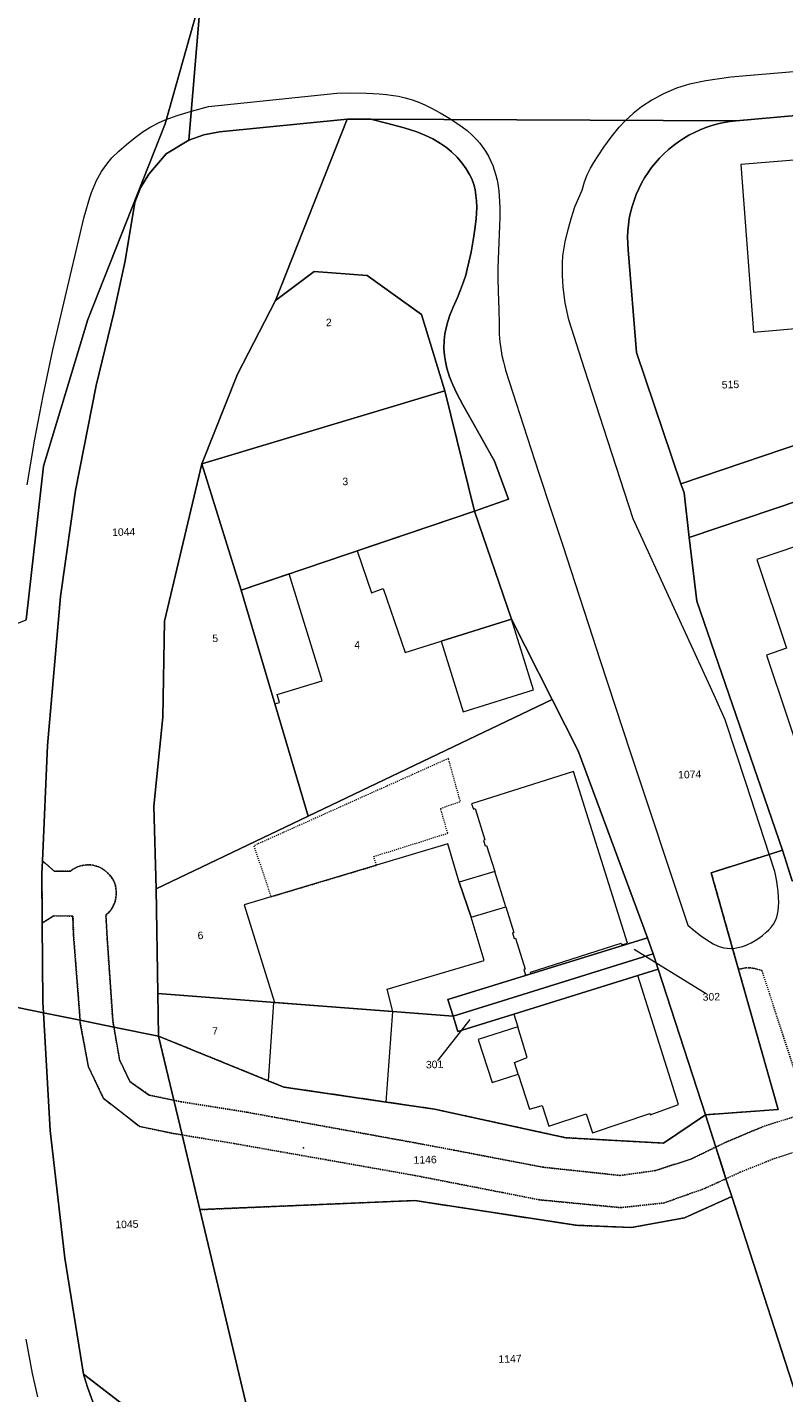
# Model space of a CAD drawing. Header units: millimetres. Extents: x -191 to 81095, y -508122 to 28741.
# Tile 150 of 251: x 4180 to 4250, y 10093 to 10221. Entities that reach past the tile are written whole.
import ezdxf

# ---------------------------------------------------------------- set-up
doc = ezdxf.new("R2010")
doc.units = ezdxf.units.MM
for name, pattern in [('VE22-087 DB - VST Hervest-Dorsten ALK VA2736$0$1', [0]), ('VE22-087 DB - VST Hervest-Dorsten ALK VA2736$0$2', [0.16, 0.06, -0.1]), ('VE22-087 DB - VST Hervest-Dorsten ALK VA2736$0$3', [0.26, 0.11, -0.15])]:
    doc.linetypes.add(name, pattern=pattern)
doc.layers.get('0').update_dxf_attribs({"color": 251})
for name, color, linetype, lineweight in [('VE22-087 DB - VST Hervest-Dorsten ALK VA2736$0$AX_Bauteil', 7, 'VE22-087 DB - VST Hervest-Dorsten ALK VA2736$0$1', 18), ('VE22-087 DB - VST Hervest-Dorsten ALK VA2736$0$AX_Flurstueck', 9, 'VE22-087 DB - VST Hervest-Dorsten ALK VA2736$0$1', 18), ('VE22-087 DB - VST Hervest-Dorsten ALK VA2736$0$AX_Gebaeude', 7, 'VE22-087 DB - VST Hervest-Dorsten ALK VA2736$0$1', 18), ('VE22-087 DB - VST Hervest-Dorsten ALK VA2736$0$AX_IndustrieUndGewerbeflaeche', 7, 'VE22-087 DB - VST Hervest-Dorsten ALK VA2736$0$1', 18), ('VE22-087 DB - VST Hervest-Dorsten ALK VA2736$0$AX_SonstigesBauwerkOderSonstigeEinrichtung', 7, 'VE22-087 DB - VST Hervest-Dorsten ALK VA2736$0$1', 18), ('VE22-087 DB - VST Hervest-Dorsten ALK VA2736$0$AX_SportFreizeitUndErholungsflaeche', 7, 'VE22-087 DB - VST Hervest-Dorsten ALK VA2736$0$1', 18), ('VE22-087 DB - VST Hervest-Dorsten ALK VA2736$0$AX_Strassenverkehr', 7, 'VE22-087 DB - VST Hervest-Dorsten ALK VA2736$0$1', 18), ('VE22-087 DB - VST Hervest-Dorsten ALK VA2736$0$AX_Strassenverkehrsanlage', 7, 'VE22-087 DB - VST Hervest-Dorsten ALK VA2736$0$1', 18), ('VE22-087 DB - VST Hervest-Dorsten ALK VA2736$0$AX_Weg', 7, 'VE22-087 DB - VST Hervest-Dorsten ALK VA2736$0$1', 18), ('VE22-087 DB - VST Hervest-Dorsten ALK VA2736$0$AX_Wohnbauflaeche', 7, 'VE22-087 DB - VST Hervest-Dorsten ALK VA2736$0$1', 18)]:
    doc.layers.add(name, color=color, linetype=linetype, lineweight=lineweight)
doc.layers.add('XREF ALK Kataster', color=251, linetype='Continuous')
doc.styles.add('VE22-087 DB - VST Hervest-Dorsten ALK VA2736$0$0', font='arial.ttf')

# ---------------------------------------------------------------- blocks, each defined once
blk = doc.blocks.new('VE22-087 DB - VST Hervest-Dorsten ALK VA2736$0$99')
at = {"color": 0}
blk.add_point((0, 0), dxfattribs=at)
blk = doc.blocks.new('VE22-087 DB - VST Hervest-Dorsten ALK VA2736')
at = {"layer": 'VE22-087 DB - VST Hervest-Dorsten ALK VA2736$0$AX_Bauteil', "color": 7, "linetype": 'VE22-087 DB - VST Hervest-Dorsten ALK VA2736$0$1', "lineweight": 13, "ltscale": 0.5}
for points in [[(4223.43, 10142.04, 0), (4220.11, 10141.04, 0), (4221.23, 10137.76, 0), (4224.46, 10138.73, 0)], [(4225.59, 10127.48, 0), (4221.87, 10126.32, 0), (4223.18, 10122.28, 0), (4225.63, 10123.05, 0), (4225.28, 10124.15, 0), (4226.48, 10124.63, 0)]]:
    blk.add_polyline3d(points, close=True, dxfattribs=at)
at = {"layer": 'VE22-087 DB - VST Hervest-Dorsten ALK VA2736$0$AX_Flurstueck', "linetype": 'VE22-087 DB - VST Hervest-Dorsten ALK VA2736$0$1', "lineweight": 13, "ltscale": 0.5}
for points in [[(4269.38, 10229.6, 0), (4247.37, 10227.9, 0), (4243.03, 10227.77, 0), (4238.7, 10227.89, 0), (4223.73, 10229.13, 0), (4216.45, 10229.73, 0), (4207.83, 10230.48, 0), (4202.87, 10231.14, 0), (4198.48, 10232.08, 0), (4197.6, 10232.52, 0), (4197.23, 10228.54, 0), (4195.92, 10223.88, 0), (4194.8, 10210.48, 0), (4196.19, 10210.97, 0), (4197.67, 10211.24, 0), (4209.61, 10212.43, 0), (4211.82, 10212.42, 0), (4246.03, 10212.28, 0), (4251.61, 10212.77, 0)], [(4195.6, 10222.72, 0), (4192.58, 10211.99, 0), (4185.34, 10193.69, 0), (4181.19, 10179.97, 0), (4179.57, 10165.57, 0)], [(4175.08, 10130.05, 0), (4181.17, 10128.81, 0), (4181.11, 10129.81, 0), (4181.07, 10137.18, 0), (4181.03, 10141.83, 0), (4181.09, 10143.01, 0), (4181.55, 10153.83, 0), (4182.79, 10167.77, 0), (4184.19, 10177.68, 0), (4186.11, 10187.51, 0), (4187.77, 10194.31, 0), (4188.82, 10199.19, 0), (4189.75, 10204.63, 0), (4190.27, 10206.02, 0), (4191.06, 10207.3, 0), (4192.67, 10209.18, 0), (4194.8, 10210.48, 0), (4195.92, 10223.88, 0)], [(4251.61, 10212.77, 0), (4246.03, 10212.28, 0), (4245.45, 10212.22, 0), (4244.88, 10212.12, 0), (4244.31, 10211.99, 0), (4243.75, 10211.84, 0), (4243.2, 10211.65, 0), (4242.66, 10211.44, 0), (4242.13, 10211.2, 0), (4241.61, 10210.93, 0), (4241.11, 10210.63, 0), (4240.63, 10210.31, 0), (4240.16, 10209.97, 0), (4239.71, 10209.6, 0), (4239.28, 10209.21, 0), (4238.87, 10208.79, 0), (4238.49, 10208.36, 0), (4238.12, 10207.9, 0), (4237.78, 10207.43, 0), (4237.46, 10206.94, 0), (4237.17, 10206.43, 0), (4236.91, 10205.91, 0), (4236.68, 10205.37, 0), (4236.47, 10204.83, 0), (4236.29, 10204.27, 0), (4236.15, 10203.7, 0), (4236.03, 10203.13, 0), (4235.95, 10202.55, 0), (4235.89, 10201.97, 0), (4235.87, 10201.39, 0), (4235.88, 10200.8, 0), (4235.92, 10200.22, 0), (4236.7, 10190.61, 0), (4240.86, 10178.32, 0), (4262.04, 10185.47, 0)], [(4272.99, 10077.33, 0), (4261.43, 10113, 0), (4260.45, 10116.03, 0), (4259.43, 10119.17, 0), (4258.51, 10122.03, 0), (4252.82, 10139.61, 0), (4252.3, 10141.21, 0), (4251.29, 10141.16, 0), (4250.37, 10144.02, 0), (4249.13, 10143.62, 0), (4243.7, 10141.91, 0), (4245.7, 10134.83, 0), (4246.25, 10132.87, 0), (4249.96, 10119.74, 0), (4243.15, 10119.25, 0), (4244.13, 10116.24, 0), (4245.08, 10113.28, 0), (4245.62, 10111.62, 0), (4254.98, 10082.67, 0)], [(4236.47, 10134.76, 0), (4243.71, 10130.3, 0)], [(4221.09, 10128.19, 0), (4217.8, 10123.97, 0)]]:
    blk.add_polyline3d(points, dxfattribs=at)
for points in [[(4172.42, 10223.37, 0), (4172.05, 10220.15, 0), (4168.89, 10218.37, 0), (4161.48, 10146.29, 0), (4163.08, 10158.94, 0), (4165.61, 10159.96, 0), (4179.57, 10165.57, 0), (4181.19, 10179.97, 0), (4185.34, 10193.69, 0), (4192.58, 10211.99, 0), (4195.6, 10222.72, 0), (4173.43, 10236.56, 0), (4172.58, 10237.08, 0), (4169.55, 10239.09, 0), (4169.76, 10225.73, 0)], [(4181.03, 10141.83, 0), (4181.07, 10137.18, 0), (4181.11, 10129.81, 0), (4181.17, 10128.81, 0), (4184.62, 10128.11, 0), (4187.77, 10127.47, 0), (4191.95, 10126.62, 0), (4191.89, 10130.62, 0), (4191.73, 10140.4, 0), (4191.52, 10148.14, 0), (4192.37, 10156.46, 0), (4192.5, 10165.44, 0), (4196.01, 10180.18, 0), (4199.35, 10188.56, 0), (4202.91, 10195.46, 0), (4209.61, 10212.43, 0), (4197.67, 10211.24, 0), (4196.19, 10210.97, 0), (4194.8, 10210.48, 0), (4192.67, 10209.18, 0), (4191.06, 10207.3, 0), (4190.27, 10206.02, 0), (4189.75, 10204.63, 0), (4188.82, 10199.19, 0), (4187.77, 10194.31, 0), (4186.11, 10187.51, 0), (4184.19, 10177.68, 0), (4182.79, 10167.77, 0), (4181.55, 10153.83, 0), (4181.09, 10143.01, 0)], [(4231.23, 10153.33, 0), (4237.72, 10135.82, 0), (4238.27, 10134.33, 0), (4238.74, 10132.88, 0), (4243.15, 10119.25, 0), (4249.96, 10119.74, 0), (4246.25, 10132.87, 0), (4245.7, 10134.83, 0), (4243.7, 10141.91, 0), (4249.13, 10143.62, 0), (4250.37, 10144.02, 0), (4242.35, 10167.34, 0), (4241.64, 10173.29, 0), (4241.15, 10177.46, 0), (4240.86, 10178.32, 0), (4236.7, 10190.61, 0), (4235.92, 10200.22, 0), (4235.88, 10200.8, 0), (4235.87, 10201.39, 0), (4235.89, 10201.97, 0), (4235.95, 10202.55, 0), (4236.03, 10203.13, 0), (4236.15, 10203.7, 0), (4236.29, 10204.27, 0), (4236.47, 10204.83, 0), (4236.68, 10205.37, 0), (4236.91, 10205.91, 0), (4237.17, 10206.43, 0), (4237.46, 10206.94, 0), (4237.78, 10207.43, 0), (4238.12, 10207.9, 0), (4238.49, 10208.36, 0), (4238.87, 10208.79, 0), (4239.28, 10209.21, 0), (4239.71, 10209.6, 0), (4240.16, 10209.97, 0), (4240.63, 10210.31, 0), (4241.11, 10210.63, 0), (4241.61, 10210.93, 0), (4242.13, 10211.2, 0), (4242.66, 10211.44, 0), (4243.2, 10211.65, 0), (4243.75, 10211.84, 0), (4244.31, 10211.99, 0), (4244.88, 10212.12, 0), (4245.45, 10212.22, 0), (4246.03, 10212.28, 0), (4211.82, 10212.42, 0), (4209.61, 10212.43, 0), (4202.91, 10195.46, 0), (4206.51, 10198.17, 0), (4211.5, 10197.79, 0), (4216.57, 10194.15, 0), (4218.76, 10187.01, 0), (4221.53, 10175.76, 0), (4224.99, 10165.65, 0), (4228.8, 10158.13, 0)], [(4202.91, 10195.46, 0), (4199.35, 10188.56, 0), (4196.01, 10180.18, 0), (4218.76, 10187.01, 0), (4216.57, 10194.15, 0), (4211.5, 10197.79, 0), (4206.51, 10198.17, 0)], [(4296.14, 10191.61, 0), (4266.43, 10181.63, 0), (4262.46, 10180.29, 0), (4241.64, 10173.29, 0), (4242.35, 10167.34, 0), (4250.37, 10144.02, 0), (4251.29, 10141.16, 0), (4252.3, 10141.21, 0), (4289.18, 10142.99, 0), (4290.33, 10139.23, 0), (4313.99, 10137.68, 0), (4313.43, 10139.41, 0), (4306.15, 10160.96, 0)], [(4199.68, 10168.35, 0), (4221.53, 10175.76, 0), (4218.76, 10187.01, 0), (4196.01, 10180.18, 0)], [(4262.04, 10185.47, 0), (4240.86, 10178.32, 0), (4241.15, 10177.46, 0), (4241.64, 10173.29, 0), (4262.46, 10180.29, 0)], [(4192.5, 10165.44, 0), (4192.37, 10156.46, 0), (4191.52, 10148.14, 0), (4191.73, 10140.4, 0), (4205.97, 10147.19, 0), (4199.68, 10168.35, 0), (4196.01, 10180.18, 0)], [(4228.8, 10158.13, 0), (4224.99, 10165.65, 0), (4221.53, 10175.76, 0), (4199.68, 10168.35, 0), (4205.97, 10147.19, 0)], [(4191.73, 10140.4, 0), (4191.89, 10130.62, 0), (4219.53, 10128.48, 0), (4219.04, 10130.05, 0), (4237.72, 10135.82, 0), (4231.23, 10153.33, 0), (4228.8, 10158.13, 0), (4205.97, 10147.19, 0)], [(4237.72, 10135.82, 0), (4219.04, 10130.05, 0), (4219.53, 10128.48, 0), (4223.65, 10129.76, 0), (4238.27, 10134.33, 0)], [(4238.74, 10132.88, 0), (4238.27, 10134.33, 0), (4223.65, 10129.76, 0), (4219.53, 10128.48, 0), (4219.98, 10127.04, 0), (4225.21, 10128.67, 0), (4236.83, 10132.29, 0)], [(4239.24, 10116.6, 0), (4243.15, 10119.25, 0), (4238.74, 10132.88, 0), (4236.83, 10132.29, 0), (4225.21, 10128.67, 0), (4219.98, 10127.04, 0), (4219.53, 10128.48, 0), (4191.89, 10130.62, 0), (4191.95, 10126.62, 0), (4202.22, 10122.45, 0), (4203.68, 10121.85, 0), (4213.26, 10120.45, 0), (4217.8, 10119.78, 0), (4230.09, 10117.11, 0)], [(4175.08, 10130.05, 0), (4171.87, 10096.41, 0), (4171.91, 10092.42, 0), (4171.93, 10089.31, 0), (4186.84, 10089.32, 0), (4188.16, 10080.56, 0), (4191.31, 10080.73, 0), (4191.44, 10080.74, 0), (4193.91, 10080.88, 0), (4199.99, 10081.22, 0), (4202.75, 10081.29, 0), (4184.93, 10094.98, 0), (4183.18, 10105.84, 0), (4181.82, 10117.8, 0), (4181.17, 10128.81, 0)], [(4191.95, 10126.62, 0), (4187.77, 10127.47, 0), (4184.62, 10128.11, 0), (4181.17, 10128.81, 0), (4181.82, 10117.8, 0), (4183.18, 10105.84, 0), (4184.93, 10094.98, 0), (4202.75, 10081.29, 0), (4195.82, 10110.38, 0), (4194.16, 10117.37, 0), (4193.38, 10120.62, 0)], [(4191.95, 10126.62, 0), (4193.38, 10120.62, 0), (4194.16, 10117.37, 0), (4195.82, 10110.38, 0), (4215.95, 10111.24, 0), (4231.06, 10108.92, 0), (4236.23, 10108.72, 0), (4241.2, 10109.63, 0), (4245.62, 10111.62, 0), (4245.08, 10113.28, 0), (4244.13, 10116.24, 0), (4243.15, 10119.25, 0), (4239.24, 10116.6, 0), (4230.09, 10117.11, 0), (4217.8, 10119.78, 0), (4213.26, 10120.45, 0), (4203.68, 10121.85, 0), (4202.22, 10122.45, 0)], [(4215.95, 10111.24, 0), (4195.82, 10110.38, 0), (4202.75, 10081.29, 0), (4254.98, 10082.67, 0), (4245.62, 10111.62, 0), (4241.2, 10109.63, 0), (4236.23, 10108.72, 0), (4231.06, 10108.92, 0)]]:
    blk.add_polyline3d(points, close=True, dxfattribs=at)
at = {"layer": 'VE22-087 DB - VST Hervest-Dorsten ALK VA2736$0$AX_Gebaeude', "color": 7, "linetype": 'VE22-087 DB - VST Hervest-Dorsten ALK VA2736$0$1', "lineweight": 13, "ltscale": 0.5}
for points in [[(4266.92, 10207.77, 0), (4266.75, 10209.83, 0), (4246.46, 10208.19, 0), (4247.65, 10192.51, 0), (4267.96, 10194.29, 0), (4267.8, 10196.35, 0)], [(4247.97, 10171.23, 0), (4250.76, 10162.92, 0), (4248.86, 10162.28, 0), (4254.66, 10145.04, 0), (4265.99, 10148.84, 0), (4262.58, 10159.03, 0), (4265.66, 10160.08, 0), (4263.91, 10165.24, 0), (4262.74, 10164.83, 0), (4259.32, 10175.03, 0)], [(4207.27, 10159.88, 0), (4204.18, 10169.88, 0), (4199.68, 10168.35, 0), (4202.84, 10157.71, 0), (4203.28, 10157.84, 0), (4203.07, 10158.59, 0)], [(4227.06, 10159.03, 0), (4224.99, 10165.65, 0), (4218.41, 10163.58, 0), (4220.48, 10156.98, 0)], [(4230.8, 10151.38, 0), (4221.27, 10148.37, 0), (4221.43, 10147.87, 0), (4221.6, 10147.92, 0), (4222.51, 10144.98, 0), (4222.39, 10144.94, 0), (4222.53, 10144.43, 0), (4222.67, 10144.47, 0), (4223.43, 10142.04, 0), (4220.11, 10141.04, 0), (4221.23, 10137.76, 0), (4224.46, 10138.73, 0), (4225.21, 10136.32, 0), (4225.08, 10136.28, 0), (4225.24, 10135.75, 0), (4225.37, 10135.8, 0), (4226.29, 10132.89, 0), (4226.15, 10132.85, 0), (4226.32, 10132.32, 0), (4226.83, 10132.49, 0), (4226.79, 10132.61, 0), (4235.28, 10135.31, 0), (4235.33, 10135.16, 0), (4235.86, 10135.33, 0)], [(4219.03, 10144.61, 0), (4212.36, 10142.61, 0), (4202.47, 10139.65, 0), (4199.97, 10138.9, 0), (4202.81, 10129.77, 0), (4213.9, 10128.92, 0), (4213.35, 10131, 0), (4222.44, 10133.71, 0), (4221.23, 10137.76, 0), (4220.11, 10141.04, 0)], [(4225.59, 10127.48, 0), (4221.87, 10126.32, 0), (4223.18, 10122.28, 0), (4225.63, 10123.05, 0), (4226.67, 10119.77, 0), (4227.87, 10120.13, 0), (4228.51, 10118.19, 0), (4231.99, 10119.34, 0), (4232.59, 10117.56, 0), (4237.94, 10119.38, 0), (4237.98, 10119.25, 0), (4240.64, 10120.23, 0), (4236.83, 10132.29, 0), (4225.21, 10128.67, 0)], [(4203.68, 10121.85, 0), (4213.26, 10120.45, 0), (4213.9, 10128.92, 0), (4202.81, 10129.77, 0), (4202.73, 10129.77, 0), (4202.22, 10122.45, 0)]]:
    blk.add_polyline3d(points, close=True, dxfattribs=at)
at = {"layer": 'VE22-087 DB - VST Hervest-Dorsten ALK VA2736$0$AX_SonstigesBauwerkOderSonstigeEinrichtung', "color": 7, "linetype": 'VE22-087 DB - VST Hervest-Dorsten ALK VA2736$0$3', "lineweight": 13, "ltscale": 0.5}
blk.add_polyline3d([(4219.09, 10152.6, 0), (4200.89, 10144.44, 0), (4202.47, 10139.65, 0), (4212.36, 10142.61, 0), (4212.11, 10143.43, 0), (4219.03, 10145.61, 0), (4218.36, 10147.93, 0), (4220.21, 10148.58, 0)], close=True, dxfattribs=at)
at = {"layer": 'VE22-087 DB - VST Hervest-Dorsten ALK VA2736$0$AX_Strassenverkehr', "color": 253, "linetype": 'VE22-087 DB - VST Hervest-Dorsten ALK VA2736$0$1', "lineweight": 13, "ltscale": 0.5, "true_color": 0x999999}
blk.add_polyline3d([(4269.38, 10229.6, 0), (4247.37, 10227.9, 0), (4243.03, 10227.77, 0), (4238.7, 10227.89, 0), (4223.73, 10229.13, 0), (4216.45, 10229.73, 0), (4207.83, 10230.48, 0), (4202.87, 10231.14, 0), (4198.48, 10232.08, 0), (4197.6, 10232.52, 0), (4196.68, 10232.98, 0), (4196.63, 10232.3, 0), (4195.92, 10223.88, 0), (4194.8, 10210.48, 0), (4196.19, 10210.97, 0), (4197.67, 10211.24, 0), (4209.61, 10212.43, 0), (4211.82, 10212.42, 0), (4246.03, 10212.28, 0), (4251.61, 10212.77, 0)], dxfattribs=at)
at = {"layer": 'VE22-087 DB - VST Hervest-Dorsten ALK VA2736$0$AX_Strassenverkehrsanlage', "color": 7, "linetype": 'VE22-087 DB - VST Hervest-Dorsten ALK VA2736$0$1', "lineweight": 13, "ltscale": 0.5, "true_color": 0xf7f7f0}
blk.add_polyline3d([(4251.77, 10216.9, 0), (4245.54, 10216.36, 0), (4243.2, 10216.02, 0), (4241.66, 10215.71, 0), (4240.44, 10215.32, 0), (4239.23, 10214.81, 0), (4238.13, 10214.22, 0), (4237.17, 10213.59, 0), (4236.38, 10212.97, 0), (4235.67, 10212.32, 0)], dxfattribs=at)
at = {"layer": 'VE22-087 DB - VST Hervest-Dorsten ALK VA2736$0$AX_Weg', "color": 7, "xscale": 0.5, "yscale": 0.5, "zscale": 0.5, "rotation": 1.589495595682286}
blk.add_blockref('VE22-087 DB - VST Hervest-Dorsten ALK VA2736$0$99', (4205.53, 10116.17), dxfattribs=at)
at = {"layer": 'VE22-087 DB - VST Hervest-Dorsten ALK VA2736$0$AX_Flurstueck', "char_height": 0.7, "attachment_point": 2, "rotation": 1.5895, "style": 'VE22-087 DB - VST Hervest-Dorsten ALK VA2736$0$0', "bg_fill": 3, "box_fill_scale": 1, "bg_fill_color": 256, "bg_fill_transparency": 0}
for s, insert in [('2', (4207.89, 10193.76)), ('515', (4245.49, 10187.95)), ('3', (4209.43, 10178.88)), ('1044', (4188.68, 10174.15)), ('5', (4197.25, 10164.2)), ('4', (4210.54, 10163.59)), ('1074', (4241.67, 10151.46)), ('6', (4195.87, 10136.4)), ('302', (4243.7, 10130.65)), ('7', (4197.24, 10127.45)), ('301', (4217.79, 10124.32)), ('1146', (4216.9, 10115.4)), ('1045', (4188.98, 10109.36)), ('1147', (4224.85, 10096.77))]:
    blk.add_mtext(s, dxfattribs=dict(at, insert=insert))
at = {"layer": 'VE22-087 DB - VST Hervest-Dorsten ALK VA2736$0$AX_Gebaeude', "color": 7, "linetype": 'VE22-087 DB - VST Hervest-Dorsten ALK VA2736$0$1', "lineweight": 13, "ltscale": 0.5}
blk.add_polyline3d([(4224.99, 10165.65, 0), (4221.53, 10175.76, 0), (4210.55, 10172.04, 0), (4211.9, 10168.12, 0), (4212.98, 10168.5, 0), (4215.03, 10162.52, 0), (4218.41, 10163.58, 0)], close=True, dxfattribs=at)
at = {"layer": 'VE22-087 DB - VST Hervest-Dorsten ALK VA2736$0$AX_IndustrieUndGewerbeflaeche', "color": 253, "linetype": 'VE22-087 DB - VST Hervest-Dorsten ALK VA2736$0$1', "lineweight": 13, "ltscale": 0.5, "true_color": 0x999999}
blk.add_polyline3d([(4251.61, 10212.77, 0), (4246.03, 10212.28, 0), (4245.45, 10212.22, 0), (4244.88, 10212.12, 0), (4244.31, 10211.99, 0), (4243.75, 10211.84, 0), (4243.2, 10211.65, 0), (4242.66, 10211.44, 0), (4242.13, 10211.2, 0), (4241.61, 10210.93, 0), (4241.11, 10210.63, 0), (4240.63, 10210.31, 0), (4240.16, 10209.97, 0), (4239.71, 10209.6, 0), (4239.28, 10209.21, 0), (4238.87, 10208.79, 0), (4238.49, 10208.36, 0), (4238.12, 10207.9, 0), (4237.78, 10207.43, 0), (4237.46, 10206.94, 0), (4237.17, 10206.43, 0), (4236.91, 10205.91, 0), (4236.68, 10205.37, 0), (4236.47, 10204.83, 0), (4236.29, 10204.27, 0), (4236.15, 10203.7, 0), (4236.03, 10203.13, 0), (4235.95, 10202.55, 0), (4235.89, 10201.97, 0), (4235.87, 10201.39, 0), (4235.88, 10200.8, 0), (4235.92, 10200.22, 0), (4236.7, 10190.61, 0), (4240.86, 10178.32, 0), (4241.15, 10177.46, 0), (4241.64, 10173.29, 0), (4262.46, 10180.29, 0)], dxfattribs=at)
at = {"layer": 'VE22-087 DB - VST Hervest-Dorsten ALK VA2736$0$AX_SportFreizeitUndErholungsflaeche', "color": 253, "linetype": 'VE22-087 DB - VST Hervest-Dorsten ALK VA2736$0$1', "lineweight": 13, "ltscale": 0.5, "true_color": 0x999999}
blk.add_polyline3d([(4209.61, 10212.43, 0), (4197.67, 10211.24, 0), (4196.19, 10210.97, 0), (4194.8, 10210.48, 0), (4192.67, 10209.18, 0), (4191.06, 10207.3, 0), (4190.27, 10206.02, 0), (4189.75, 10204.63, 0), (4188.82, 10199.19, 0), (4187.77, 10194.31, 0), (4186.11, 10187.51, 0), (4184.19, 10177.68, 0), (4182.79, 10167.77, 0), (4181.55, 10153.83, 0), (4181.09, 10143.01, 0), (4182.19, 10142.07, 0), (4183.69, 10142.06, 0), (4183.81, 10142.15, 0), (4183.94, 10142.24, 0), (4184.14, 10142.35, 0), (4184.38, 10142.46, 0), (4184.64, 10142.55, 0), (4184.87, 10142.6, 0), (4185.15, 10142.64, 0), (4185.39, 10142.65, 0), (4185.6, 10142.64, 0), (4185.82, 10142.61, 0), (4186.1, 10142.54, 0), (4186.36, 10142.45, 0), (4186.67, 10142.3, 0), (4186.91, 10142.14, 0), (4187.19, 10141.91, 0), (4187.41, 10141.67, 0), (4187.58, 10141.43, 0), (4187.73, 10141.17, 0), (4187.83, 10140.96, 0), (4187.91, 10140.71, 0), (4187.97, 10140.41, 0), (4188, 10140.1, 0), (4188, 10139.88, 0), (4187.97, 10139.61, 0), (4187.92, 10139.36, 0), (4187.87, 10139.17, 0), (4187.77, 10138.93, 0), (4187.63, 10138.65, 0), (4187.46, 10138.4, 0), (4187.26, 10138.16, 0), (4187.03, 10137.95, 0), (4187.14, 10135.76, 0), (4187.67, 10128.06, 0), (4187.77, 10127.47, 0), (4188.31, 10124.41, 0), (4189.27, 10122.38, 0), (4191.08, 10121.11, 0), (4193.38, 10120.62, 0), (4191.95, 10126.62, 0), (4191.89, 10130.62, 0), (4191.73, 10140.4, 0), (4205.97, 10147.19, 0), (4199.68, 10168.35, 0), (4196.01, 10180.18, 0), (4218.76, 10187.01, 0), (4221.53, 10175.76, 0), (4224.71, 10176.86, 0), (4223.42, 10180.42, 0), (4221.09, 10184.54, 0), (4220.44, 10185.7, 0), (4219.89, 10186.76, 0), (4219.51, 10187.58, 0), (4219.21, 10188.33, 0), (4218.96, 10189.13, 0), (4218.81, 10189.76, 0), (4218.72, 10190.32, 0), (4218.66, 10190.98, 0), (4218.68, 10191.71, 0), (4218.76, 10192.35, 0), (4218.87, 10192.9, 0), (4219.03, 10193.5, 0), (4219.24, 10194.1, 0), (4219.54, 10194.84, 0), (4219.94, 10195.76, 0), (4220.24, 10196.47, 0), (4220.51, 10197.21, 0), (4220.71, 10197.82, 0), (4220.86, 10198.39, 0), (4221.02, 10199.06, 0), (4221.21, 10199.99, 0), (4221.35, 10200.75, 0), (4221.48, 10201.49, 0), (4221.61, 10202.35, 0), (4221.69, 10203.13, 0), (4221.72, 10203.63, 0), (4221.74, 10204.18, 0), (4221.72, 10204.79, 0), (4221.67, 10205.29, 0), (4221.59, 10205.84, 0), (4221.47, 10206.32, 0), (4221.28, 10206.85, 0), (4221.08, 10207.27, 0), (4220.77, 10207.78, 0), (4220.35, 10208.36, 0), (4219.9, 10208.87, 0), (4219.39, 10209.37, 0), (4218.91, 10209.78, 0), (4218.36, 10210.17, 0), (4217.64, 10210.6, 0), (4216.9, 10210.94, 0), (4216.13, 10211.24, 0), (4214.96, 10211.61, 0), (4213.29, 10212.07, 0), (4211.82, 10212.42, 0)], close=True, dxfattribs=at)
blk.add_polyline3d([(4202.75, 10081.29, 0), (4195.82, 10110.38, 0), (4194.16, 10117.37, 0), (4193.36, 10117.5, 0), (4190.17, 10118.17, 0), (4186.81, 10120.78, 0), (4185.39, 10123.74, 0), (4184.63, 10127.87, 0), (4184.62, 10128.11, 0), (4184, 10136.12, 0), (4183.94, 10137.85, 0), (4182.16, 10137.89, 0), (4181.07, 10137.18, 0), (4181.11, 10129.81, 0), (4181.17, 10128.81, 0), (4181.82, 10117.8, 0), (4183.18, 10105.84, 0), (4184.93, 10094.98, 0), (4184.98, 10094.76, 0), (4185.29, 10093.76, 0), (4185.8, 10092.39, 0)], dxfattribs=at)
at = {"layer": 'VE22-087 DB - VST Hervest-Dorsten ALK VA2736$0$AX_Strassenverkehr', "color": 253, "linetype": 'VE22-087 DB - VST Hervest-Dorsten ALK VA2736$0$1', "lineweight": 13, "ltscale": 0.5, "true_color": 0x999999}
blk.add_polyline3d([(4185.8, 10092.39, 0), (4185.29, 10093.76, 0), (4184.98, 10094.76, 0), (4184.93, 10094.98, 0), (4183.18, 10105.84, 0), (4181.82, 10117.8, 0), (4181.17, 10128.81, 0), (4181.11, 10129.81, 0), (4181.07, 10137.18, 0), (4181.03, 10141.83, 0), (4181.09, 10143.01, 0), (4181.55, 10153.83, 0), (4182.79, 10167.77, 0), (4184.19, 10177.68, 0), (4186.11, 10187.51, 0), (4187.77, 10194.31, 0), (4188.82, 10199.19, 0), (4189.75, 10204.63, 0), (4190.27, 10206.02, 0), (4191.06, 10207.3, 0), (4192.67, 10209.18, 0), (4194.8, 10210.48, 0), (4195.92, 10223.88, 0)], dxfattribs=at)
blk.add_polyline3d([(4211.82, 10212.42, 0), (4213.29, 10212.07, 0), (4214.96, 10211.61, 0), (4216.13, 10211.24, 0), (4216.9, 10210.94, 0), (4217.64, 10210.6, 0), (4218.36, 10210.17, 0), (4218.91, 10209.78, 0), (4219.39, 10209.37, 0), (4219.9, 10208.87, 0), (4220.35, 10208.36, 0), (4220.77, 10207.78, 0), (4221.08, 10207.27, 0), (4221.28, 10206.85, 0), (4221.47, 10206.32, 0), (4221.59, 10205.84, 0), (4221.67, 10205.29, 0), (4221.72, 10204.79, 0), (4221.74, 10204.18, 0), (4221.72, 10203.63, 0), (4221.69, 10203.13, 0), (4221.61, 10202.35, 0), (4221.48, 10201.49, 0), (4221.35, 10200.75, 0), (4221.21, 10199.99, 0), (4221.02, 10199.06, 0), (4220.86, 10198.39, 0), (4220.71, 10197.82, 0), (4220.51, 10197.21, 0), (4220.24, 10196.47, 0), (4219.94, 10195.76, 0), (4219.54, 10194.84, 0), (4219.24, 10194.1, 0), (4219.03, 10193.5, 0), (4218.87, 10192.9, 0), (4218.76, 10192.35, 0), (4218.68, 10191.71, 0), (4218.66, 10190.98, 0), (4218.72, 10190.32, 0), (4218.81, 10189.76, 0), (4218.96, 10189.13, 0), (4219.21, 10188.33, 0), (4219.51, 10187.58, 0), (4219.89, 10186.76, 0), (4220.44, 10185.7, 0), (4221.09, 10184.54, 0), (4223.42, 10180.42, 0), (4224.71, 10176.86, 0), (4221.53, 10175.76, 0), (4224.99, 10165.65, 0), (4228.8, 10158.13, 0), (4231.23, 10153.33, 0), (4237.72, 10135.82, 0), (4238.27, 10134.33, 0), (4238.74, 10132.88, 0), (4243.15, 10119.25, 0), (4249.96, 10119.74, 0), (4246.25, 10132.87, 0), (4245.7, 10134.83, 0), (4243.7, 10141.91, 0), (4249.13, 10143.62, 0), (4250.37, 10144.02, 0), (4242.35, 10167.34, 0), (4241.64, 10173.29, 0), (4241.15, 10177.46, 0), (4240.86, 10178.32, 0), (4236.7, 10190.61, 0), (4235.92, 10200.22, 0), (4235.88, 10200.8, 0), (4235.87, 10201.39, 0), (4235.89, 10201.97, 0), (4235.95, 10202.55, 0), (4236.03, 10203.13, 0), (4236.15, 10203.7, 0), (4236.29, 10204.27, 0), (4236.47, 10204.83, 0), (4236.68, 10205.37, 0), (4236.91, 10205.91, 0), (4237.17, 10206.43, 0), (4237.46, 10206.94, 0), (4237.78, 10207.43, 0), (4238.12, 10207.9, 0), (4238.49, 10208.36, 0), (4238.87, 10208.79, 0), (4239.28, 10209.21, 0), (4239.71, 10209.6, 0), (4240.16, 10209.97, 0), (4240.63, 10210.31, 0), (4241.11, 10210.63, 0), (4241.61, 10210.93, 0), (4242.13, 10211.2, 0), (4242.66, 10211.44, 0), (4243.2, 10211.65, 0), (4243.75, 10211.84, 0), (4244.31, 10211.99, 0), (4244.88, 10212.12, 0), (4245.45, 10212.22, 0), (4246.03, 10212.28, 0)], close=True, dxfattribs=at)
at = {"layer": 'VE22-087 DB - VST Hervest-Dorsten ALK VA2736$0$AX_Strassenverkehrsanlage', "color": 7, "linetype": 'VE22-087 DB - VST Hervest-Dorsten ALK VA2736$0$1', "lineweight": 13, "ltscale": 0.5, "true_color": 0xf7f7f0}
for points in [[(4195.03, 10213.19, 0), (4196.64, 10213.63, 0), (4205.64, 10214.56, 0), (4208.66, 10214.87, 0), (4209.88, 10214.89, 0), (4211.43, 10214.87, 0), (4212.61, 10214.81, 0), (4213.31, 10214.75, 0), (4213.95, 10214.66, 0), (4214.41, 10214.58, 0), (4215.03, 10214.44, 0), (4215.62, 10214.27, 0), (4216.24, 10214.05, 0), (4216.89, 10213.77, 0), (4217.51, 10213.46, 0), (4218.31, 10213.03, 0), (4219.23, 10212.49, 0), (4219.7, 10212.19, 0), (4220.39, 10211.71, 0), (4220.84, 10211.36, 0), (4221.32, 10210.93, 0), (4221.71, 10210.54, 0), (4222.02, 10210.18, 0), (4222.25, 10209.88, 0), (4222.55, 10209.44, 0), (4222.84, 10208.96, 0), (4223.03, 10208.58, 0), (4223.24, 10208.1, 0), (4223.39, 10207.69, 0), (4223.54, 10207.2, 0), (4223.65, 10206.74, 0), (4223.75, 10206.21, 0), (4223.81, 10205.71, 0), (4223.86, 10205.23, 0), (4223.89, 10204.71, 0), (4223.9, 10204.17, 0), (4223.9, 10203.26, 0), (4223.87, 10202.45, 0), (4223.77, 10200.11, 0), (4223.73, 10198.53, 0), (4223.73, 10197.57, 0), (4223.75, 10196.32, 0), (4223.81, 10194.63, 0), (4223.85, 10193.3, 0), (4223.86, 10192.32, 0), (4223.91, 10191.55, 0), (4223.99, 10190.98, 0), (4224.1, 10190.33, 0), (4224.24, 10189.72, 0), (4224.33, 10189.35, 0), (4224.43, 10188.93, 0), (4225.44, 10185.85, 0), (4226.48, 10182.66, 0), (4227.57, 10179.31, 0), (4228.71, 10175.82, 0), (4229.79, 10172.52, 0), (4230.92, 10169.08, 0), (4232.21, 10165.13, 0), (4233.31, 10161.78, 0), (4236.1, 10153.23, 0), (4241.52, 10137.02, 0), (4242.11, 10136.5, 0), (4242.69, 10136.05, 0), (4243.28, 10135.63, 0), (4243.89, 10135.27, 0), (4244.28, 10135.08, 0), (4244.54, 10134.98, 0), (4244.88, 10134.89, 0), (4245.2, 10134.84, 0), (4245.55, 10134.82, 0), (4245.79, 10134.83, 0), (4246.07, 10134.87, 0), (4246.35, 10134.93, 0), (4246.67, 10135.02, 0), (4247.04, 10135.17, 0), (4247.43, 10135.35, 0), (4247.81, 10135.56, 0), (4248.17, 10135.8, 0), (4248.51, 10136.05, 0), (4248.85, 10136.34, 0), (4249.08, 10136.56, 0), (4249.33, 10136.85, 0), (4249.52, 10137.11, 0), (4249.7, 10137.44, 0), (4249.83, 10137.74, 0), (4249.91, 10138.03, 0), (4249.98, 10138.36, 0), (4250.01, 10138.74, 0), (4250.03, 10139.14, 0), (4250.01, 10139.64, 0), (4249.97, 10140.14, 0), (4249.91, 10140.63, 0), (4249.84, 10141.09, 0), (4249.71, 10141.76, 0), (4249.65, 10142.03, 0), (4248.65, 10145.09, 0), (4246.96, 10150.25, 0), (4245.01, 10156.23, 0), (4243.96, 10158.53, 0), (4240.57, 10165.92, 0), (4237.63, 10172.32, 0), (4236.38, 10175.04, 0), (4234.02, 10182.33, 0), (4231.84, 10189.08, 0), (4230.36, 10193.64, 0), (4230.03, 10195.26, 0), (4229.84, 10196.7, 0), (4229.77, 10197.85, 0), (4229.77, 10198.96, 0), (4229.79, 10199.65, 0), (4230.03, 10200.94, 0), (4230.29, 10202.1, 0), (4230.62, 10203.24, 0), (4230.94, 10204.23, 0), (4231.6, 10205.79, 0), (4231.83, 10206.58, 0), (4232.07, 10207.22, 0), (4232.38, 10207.84, 0), (4232.71, 10208.37, 0), (4233.12, 10209, 0), (4233.64, 10209.81, 0), (4234.32, 10210.76, 0), (4235.07, 10211.68, 0), (4235.67, 10212.32, 0)], [(4180.64, 10092.87, 0), (4180.17, 10095.05, 0), (4179.56, 10098.27, 0)], [(4179.66, 10178.2, 0), (4180.38, 10182.49, 0), (4181.15, 10186.54, 0), (4182.07, 10190.86, 0), (4184.61, 10201.71, 0), (4184.98, 10203.3, 0), (4185.52, 10205.11, 0), (4185.68, 10205.56, 0), (4186.15, 10206.68, 0), (4186.62, 10207.53, 0), (4187.2, 10208.35, 0), (4187.59, 10208.8, 0), (4188.23, 10209.43, 0), (4188.96, 10210.07, 0), (4189.77, 10210.73, 0), (4190.53, 10211.28, 0), (4191.23, 10211.71, 0), (4191.94, 10212.08, 0), (4192.57, 10212.36, 0), (4193.01, 10212.54, 0), (4193.71, 10212.79, 0), (4195.03, 10213.19, 0)]]:
    blk.add_polyline3d(points, dxfattribs=at)
at = {"layer": 'VE22-087 DB - VST Hervest-Dorsten ALK VA2736$0$AX_Weg', "color": 7, "linetype": 'VE22-087 DB - VST Hervest-Dorsten ALK VA2736$0$2', "lineweight": 13, "ltscale": 0.5}
for points in [[(4251.29, 10141.16, 0), (4250.37, 10144.02, 0), (4249.13, 10143.62, 0), (4243.7, 10141.91, 0), (4245.7, 10134.83, 0), (4246.25, 10132.87, 0), (4246.62, 10132.95, 0), (4246.91, 10133, 0), (4247.23, 10133.02, 0), (4247.59, 10132.98, 0), (4247.97, 10132.9, 0), (4248.45, 10132.75, 0), (4252.76, 10119.5, 0), (4248.49, 10118.13, 0), (4245.04, 10116.68, 0), (4244.13, 10116.24, 0), (4245.08, 10113.28, 0), (4246.42, 10113.89, 0), (4249.63, 10115.17, 0), (4252.91, 10116.23, 0)], [(4252.91, 10116.23, 0), (4249.63, 10115.17, 0), (4246.42, 10113.89, 0), (4245.08, 10113.28, 0), (4243.06, 10112.35, 0), (4239.28, 10111.01, 0), (4235.23, 10110.57, 0), (4227.62, 10111.3, 0), (4224.16, 10111.98, 0), (4215.95, 10113.58, 0), (4207.59, 10115.06, 0), (4199.02, 10116.57, 0), (4194.16, 10117.37, 0), (4195.82, 10110.38, 0), (4215.95, 10111.24, 0), (4231.06, 10108.92, 0), (4236.23, 10108.72, 0), (4241.2, 10109.63, 0), (4245.62, 10111.62, 0), (4254.98, 10082.67, 0)]]:
    blk.add_polyline3d(points, dxfattribs=at)
for points in [[(4181.09, 10143.01, 0), (4181.03, 10141.83, 0), (4181.07, 10137.18, 0), (4182.16, 10137.89, 0), (4183.94, 10137.85, 0), (4184, 10136.12, 0), (4184.62, 10128.11, 0), (4184.63, 10127.87, 0), (4185.39, 10123.74, 0), (4186.81, 10120.78, 0), (4190.17, 10118.17, 0), (4193.36, 10117.5, 0), (4194.16, 10117.37, 0), (4199.02, 10116.57, 0), (4207.59, 10115.06, 0), (4215.95, 10113.58, 0), (4224.16, 10111.98, 0), (4227.62, 10111.3, 0), (4235.23, 10110.57, 0), (4239.28, 10111.01, 0), (4243.06, 10112.35, 0), (4245.08, 10113.28, 0), (4244.13, 10116.24, 0), (4241.8, 10115.11, 0), (4238.43, 10114.03, 0), (4235.18, 10113.58, 0), (4227.96, 10114.35, 0), (4219.65, 10115.94, 0), (4216.8, 10116.48, 0), (4211.1, 10117.52, 0), (4202.57, 10119.07, 0), (4200.26, 10119.49, 0), (4194.05, 10120.48, 0), (4193.38, 10120.62, 0), (4191.08, 10121.11, 0), (4189.27, 10122.38, 0), (4188.31, 10124.41, 0), (4187.77, 10127.47, 0), (4187.67, 10128.06, 0), (4187.14, 10135.76, 0), (4187.03, 10137.95, 0), (4187.26, 10138.16, 0), (4187.46, 10138.4, 0), (4187.63, 10138.65, 0), (4187.77, 10138.93, 0), (4187.87, 10139.17, 0), (4187.92, 10139.36, 0), (4187.97, 10139.61, 0), (4188, 10139.88, 0), (4188, 10140.1, 0), (4187.97, 10140.41, 0), (4187.91, 10140.71, 0), (4187.83, 10140.96, 0), (4187.73, 10141.17, 0), (4187.58, 10141.43, 0), (4187.41, 10141.67, 0), (4187.19, 10141.91, 0), (4186.91, 10142.14, 0), (4186.67, 10142.3, 0), (4186.36, 10142.45, 0), (4186.1, 10142.54, 0), (4185.82, 10142.61, 0), (4185.6, 10142.64, 0), (4185.39, 10142.65, 0), (4185.15, 10142.64, 0), (4184.87, 10142.6, 0), (4184.64, 10142.55, 0), (4184.38, 10142.46, 0), (4184.14, 10142.35, 0), (4183.94, 10142.24, 0), (4183.81, 10142.15, 0), (4183.69, 10142.06, 0), (4182.19, 10142.07, 0)], [(4247.23, 10133.02, 0), (4246.91, 10133, 0), (4246.62, 10132.95, 0), (4246.25, 10132.87, 0), (4249.96, 10119.74, 0), (4243.15, 10119.25, 0), (4239.24, 10116.6, 0), (4230.09, 10117.11, 0), (4217.8, 10119.78, 0), (4213.26, 10120.45, 0), (4203.68, 10121.85, 0), (4202.22, 10122.45, 0), (4191.95, 10126.62, 0), (4193.38, 10120.62, 0), (4194.05, 10120.48, 0), (4200.26, 10119.49, 0), (4202.57, 10119.07, 0), (4211.1, 10117.52, 0), (4216.8, 10116.48, 0), (4219.65, 10115.94, 0), (4227.96, 10114.35, 0), (4235.18, 10113.58, 0), (4238.43, 10114.03, 0), (4241.8, 10115.11, 0), (4244.13, 10116.24, 0), (4245.04, 10116.68, 0), (4248.49, 10118.13, 0), (4252.76, 10119.5, 0), (4248.45, 10132.75, 0), (4247.97, 10132.9, 0), (4247.59, 10132.98, 0)]]:
    blk.add_polyline3d(points, close=True, dxfattribs=at)
at = {"layer": 'VE22-087 DB - VST Hervest-Dorsten ALK VA2736$0$AX_Wohnbauflaeche', "color": 253, "linetype": 'VE22-087 DB - VST Hervest-Dorsten ALK VA2736$0$1', "lineweight": 13, "ltscale": 0.5, "true_color": 0x999999}
for points in [[(4266.43, 10181.63, 0), (4262.46, 10180.29, 0), (4241.64, 10173.29, 0), (4242.35, 10167.34, 0), (4250.37, 10144.02, 0), (4251.29, 10141.16, 0), (4252.3, 10141.21, 0), (4289.18, 10142.99, 0), (4290.33, 10139.23, 0), (4313.99, 10137.68, 0), (4313.43, 10139.41, 0), (4306.15, 10160.96, 0), (4296.14, 10191.61, 0)], [(4199.68, 10168.35, 0), (4205.97, 10147.19, 0), (4228.8, 10158.13, 0), (4224.99, 10165.65, 0), (4221.53, 10175.76, 0), (4218.76, 10187.01, 0), (4196.01, 10180.18, 0)], [(4243.15, 10119.25, 0), (4238.74, 10132.88, 0), (4238.27, 10134.33, 0), (4223.65, 10129.76, 0), (4219.53, 10128.48, 0), (4191.89, 10130.62, 0), (4191.95, 10126.62, 0), (4202.22, 10122.45, 0), (4203.68, 10121.85, 0), (4213.26, 10120.45, 0), (4217.8, 10119.78, 0), (4230.09, 10117.11, 0), (4239.24, 10116.6, 0)], [(4215.95, 10111.24, 0), (4195.82, 10110.38, 0), (4202.75, 10081.29, 0), (4254.98, 10082.67, 0), (4245.62, 10111.62, 0), (4241.2, 10109.63, 0), (4236.23, 10108.72, 0), (4231.06, 10108.92, 0)]]:
    blk.add_polyline3d(points, close=True, dxfattribs=at)

msp = doc.modelspace()

# ---------------------------------------------------------------- block references
at = {"layer": 'XREF ALK Kataster', "color": 251}
msp.add_blockref('VE22-087 DB - VST Hervest-Dorsten ALK VA2736', (0, 0), dxfattribs=at)

doc.saveas('drawing.dxf')
